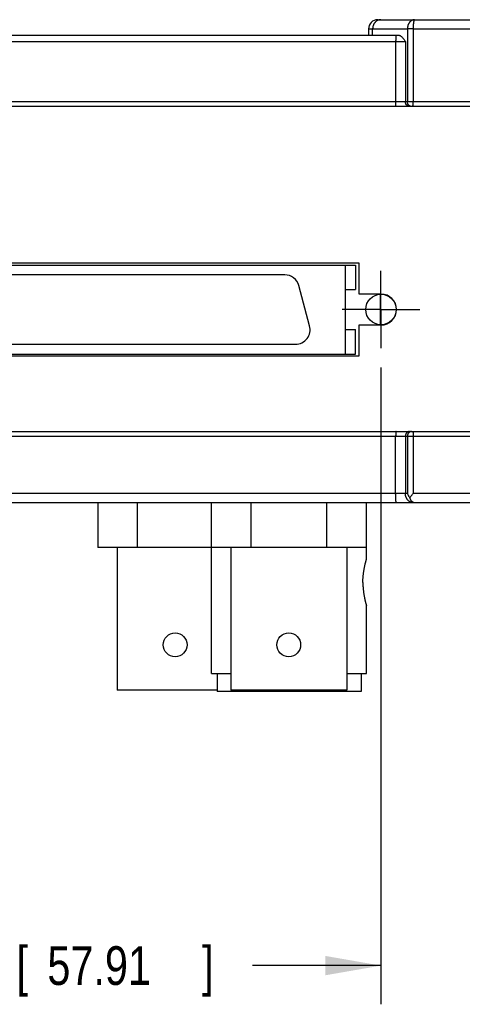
# Model space of a CAD drawing. Header units: inches. Extents: x 0 to 34, y 0 to 22.
# Tile 19 of 21: x 19.4 to 20.8, y 17.1 to 20.2. Entities that reach past the tile are written whole.
import ezdxf

# ---------------------------------------------------------------- set-up
doc = ezdxf.new("R2010")
doc.units = ezdxf.units.IN
doc.header["$LTSCALE"] = 1.87
doc.header["$MEASUREMENT"] = 0
doc.linetypes.add('CENTER', pattern=[0.6, 0.375, -0.075, 0.075, -0.075])
doc.layers.get('0').update_dxf_attribs({"linetype": 'CONTINUOUS'})
doc.layers.add('DEFAULT_1', color=7, linetype='CENTER')
doc.layers.add('DIMENSIONS', color=7, linetype='CONTINUOUS')
doc.styles.get("Standard").update_dxf_attribs({"font": 'txt', "width": 0.8})
doc.dimstyles.new('DIMSTYLE_2', dxfattribs={"dimtxt": 0.125, "dimasz": 0.18, "dimexe": 0.18, "dimexo": 0.0625, "dimgap": 0.09, "dimtad": 0, "dimtih": 1, "dimtoh": 1, "dimdec": 3, "dimzin": 4, "dimdsep": 46, "dimtxsty": 'STANDARD', "dimblk": '_FILLED', "dimblk1": '_FILLED', "dimblk2": '_FILLED', "dimcen": 0.09, "dimadec": 0, "dimazin": 0, "dimtp": 0.01, "dimtm": 0.01, "dimtfac": 1, "dimtdec": 3, "dimtofl": 0, "dimtmove": 0, "dimatfit": 3, "dimldrblk": '_FILLED', "dimfxl": 1, "dimtolj": 1, "dimtzin": 4, "dimarcsym": 0})

# ---------------------------------------------------------------- blocks, each defined once
blk = doc.blocks.new('_FILLED')
at = {"color": 0, "linetype": 'BYBLOCK'}
blk.add_solid([(0, 0), (-1, 0.174), (-1, -0.174)], dxfattribs=at)
blk = doc.blocks.new('*D26')
at = {"layer": 'DIMENSIONS', "color": 2, "linetype": 'CONTINUOUS'}
for p, q in [((18.3064, 19.1236), (18.3064, 17.0674)), ((20.5864, 19.1236), (20.5864, 17.0674)), ((18.3064, 17.1924), (18.7214, 17.1924)), ((20.5864, 17.1924), (20.1714, 17.1924))]:
    blk.add_line(p, q, dxfattribs=at)
at = {"layer": 'DIMENSIONS', "color": 2, "linetype": 'CONTINUOUS', "xscale": 0.18, "yscale": 0.18, "zscale": 0.18, "rotation": 180}
blk.add_blockref('_FILLED', (18.3064, 17.1924), dxfattribs=at)
at = {"layer": 'DIMENSIONS', "color": 2, "linetype": 'CONTINUOUS', "xscale": 0.18, "yscale": 0.18, "zscale": 0.18}
blk.add_blockref('_FILLED', (20.5864, 17.1924), dxfattribs=at)
at = {"layer": 'DIMENSIONS', "color": 2, "linetype": 'CONTINUOUS', "width": 0.8}
for s, p in [('2.280', (18.7839, 17.1299)), ('[', (19.4089, 17.1299)), ('57.91', (19.5089, 17.1299)), (']', (20.0089, 17.1299))]:
    blk.add_text(s, height=0.125, dxfattribs=at).set_placement(p)

msp = doc.modelspace()

# ---------------------------------------------------------------- linework, layer by layer
at = {"color": 7, "linetype": 'CONTINUOUS'}
for p, q in [((20.5761, 20.2472), (21.5264, 20.2472)), ((18.2499, 20.1972), (20.643, 20.1972)), ((20.5461, 20.2172), (20.5461, 20.1972)), ((20.5461, 20.2172), (20.6717, 20.2172)), ((20.5595, 20.1972), (20.5595, 20.2172)), ((20.6717, 20.2172), (20.6717, 19.9822)), ((20.6902, 20.2172), (21.5306, 20.2172)), ((20.6902, 20.2172), (20.6902, 19.9822)), ((18.2275, 20.1772), (20.6653, 20.1772)), ((20.6338, 20.1772), (20.6338, 19.9822)), ((20.6653, 20.1772), (20.6653, 19.9822)), ((21.3933, 19.9822), (17.4995, 19.9822)), ((21.3914, 19.9672), (17.5014, 19.9672)), ((20.5164, 19.4612), (18.3764, 19.4612)), ((20.5164, 19.3612), (20.5164, 19.4612)), ((18.3892, 19.4549), (20.5038, 19.4549)), ((20.4723, 19.1675), (20.4723, 19.4549)), ((20.5038, 19.4549), (20.5038, 19.3761)), ((20.2755, 19.4234), (18.6175, 19.4234)), ((20.3559, 19.2584), (20.3211, 19.3883)), ((20.4723, 19.3761), (20.5038, 19.3761)), ((20.5864, 19.3612), (20.5164, 19.3612)), ((20.5835, 19.3603), (20.5835, 19.2621)), ((20.4723, 19.2462), (20.5038, 19.2462)), ((20.5038, 19.1675), (20.5038, 19.2462)), ((20.5164, 19.2612), (20.5864, 19.2612)), ((20.5164, 19.1612), (20.5164, 19.2612)), ((18.5827, 19.199), (20.3103, 19.199)), ((18.3764, 19.1612), (20.5164, 19.1612)), ((18.3892, 19.1675), (20.5038, 19.1675)), ((17.4995, 18.9022), (21.3933, 18.9022)), ((17.5014, 18.9172), (21.3914, 18.9172)), ((20.6338, 18.7172), (20.6338, 18.9022)), ((20.6653, 18.9022), (20.6653, 18.7172)), ((20.6717, 18.9022), (20.6717, 18.7172)), ((20.6902, 18.9022), (20.6902, 18.7172)), ((20.6717, 18.7172), (18.2211, 18.7172)), ((21.5306, 18.7172), (20.6902, 18.7172)), ((21.5264, 18.6872), (17.3664, 18.6872)), ((19.6715, 18.6872), (19.6715, 18.5424)), ((19.7991, 18.6872), (19.7991, 18.5424)), ((20.0385, 18.6872), (20.0385, 18.5424)), ((20.1661, 18.6872), (20.1661, 18.5424)), ((20.4109, 18.6872), (20.4109, 18.5424)), ((20.5385, 18.6872), (20.5385, 18.5424)), ((20.5385, 18.5874), (20.5395, 18.5874)), ((20.5395, 18.5044), (20.5395, 18.5874)), ((20.5385, 18.5424), (19.6715, 18.5424)), ((19.734, 18.5424), (19.734, 18.0824)), ((20.0395, 18.1354), (20.0395, 18.5424)), ((20.101, 18.5424), (20.101, 18.0824)), ((20.476, 18.5424), (20.476, 18.0824)), ((20.5395, 18.1354), (20.5395, 18.3544)), ((20.0395, 18.1354), (20.101, 18.1354)), ((20.057, 18.1354), (20.057, 18.0774)), ((20.476, 18.1354), (20.5395, 18.1354)), ((20.522, 18.1354), (20.522, 18.0774)), ((20.057, 18.0824), (19.734, 18.0824)), ((20.522, 18.0774), (20.057, 18.0774)), ((20.476, 18.0824), (20.101, 18.0824))]:
    msp.add_line(p, q, dxfattribs=at)
for centre, radius in [((20.5864, 19.3112), 0.0492), ((19.9215, 18.2284), 0.0385), ((20.2885, 18.2284), 0.0385)]:
    msp.add_circle(centre, radius, dxfattribs=at)
for centre, radius, start, end in [((20.5761, 20.2172), 0.03, 90, 180), ((20.2755, 19.3761), 0.0472, 15, 90), ((20.5864, 19.3112), 0.05, 270, 90), ((20.3103, 19.2462), 0.0472, 270, 15)]:
    msp.add_arc(centre, radius, start, end, dxfattribs=at)
for points, knots in [([(20.5855, 20.2472), (20.5848, 20.2472), (20.5834, 20.2471), (20.5812, 20.2468), (20.5791, 20.2463), (20.5771, 20.2456), (20.5751, 20.2447), (20.5731, 20.2436), (20.5713, 20.2423), (20.5695, 20.2409), (20.5679, 20.2392), (20.5664, 20.2375), (20.565, 20.2356), (20.5637, 20.2336), (20.5626, 20.2314), (20.5617, 20.2292), (20.5609, 20.2269), (20.5603, 20.2245), (20.5599, 20.2221), (20.5596, 20.2196), (20.5595, 20.218), (20.5595, 20.2172)], [0, 0, 0, 0, 0.048804, 0.097718, 0.146849, 0.196297, 0.246149, 0.296483, 0.34736, 0.398822, 0.450898, 0.503597, 0.556912, 0.610819, 0.665281, 0.720243, 0.775643, 0.831404, 0.887444, 0.943674, 1, 1, 1, 1]), ([(20.6947, 20.2472), (20.694, 20.2472), (20.6927, 20.2471), (20.6908, 20.2468), (20.689, 20.2462), (20.6871, 20.2455), (20.6853, 20.2446), (20.6836, 20.2435), (20.682, 20.2422), (20.6805, 20.2407), (20.679, 20.2391), (20.6777, 20.2374), (20.6765, 20.2355), (20.6754, 20.2334), (20.6744, 20.2313), (20.6736, 20.2291), (20.6729, 20.2268), (20.6724, 20.2244), (20.672, 20.222), (20.6718, 20.2196), (20.6717, 20.218), (20.6717, 20.2172)], [0, 0, 0, 0, 0.046158, 0.092095, 0.138504, 0.185569, 0.233421, 0.282116, 0.331816, 0.382624, 0.434593, 0.487615, 0.54164, 0.596637, 0.652541, 0.709246, 0.766617, 0.824528, 0.882833, 0.941378, 1, 1, 1, 1]), ([(20.6947, 20.2472), (20.6945, 20.2472), (20.6942, 20.2471), (20.6939, 20.2467), (20.6935, 20.2462), (20.6932, 20.2455), (20.6928, 20.2445), (20.6925, 20.2434), (20.6922, 20.2421), (20.6919, 20.2407), (20.6916, 20.2391), (20.6914, 20.2373), (20.6911, 20.2354), (20.6909, 20.2334), (20.6907, 20.2313), (20.6906, 20.2291), (20.6904, 20.2268), (20.6903, 20.2244), (20.6903, 20.222), (20.6902, 20.2196), (20.6902, 20.218), (20.6902, 20.2172)], [0, 0, 0, 0, 0.01239, 0.028302, 0.048736, 0.074553, 0.106089, 0.143374, 0.186203, 0.234314, 0.287403, 0.345135, 0.4071, 0.472848, 0.541935, 0.613939, 0.688378, 0.764724, 0.842441, 0.921027, 1, 1, 1, 1]), ([(20.6354, 20.1972), (20.6354, 20.1972), (20.6352, 20.197), (20.6351, 20.1968), (20.635, 20.1963), (20.6348, 20.1958), (20.6347, 20.195), (20.6346, 20.1941), (20.6345, 20.1931), (20.6343, 20.1919), (20.6342, 20.1906), (20.6342, 20.1892), (20.6341, 20.1877), (20.634, 20.186), (20.6339, 20.1844), (20.6339, 20.1826), (20.6339, 20.1808), (20.6338, 20.179), (20.6338, 20.1778), (20.6338, 20.1772)], [0, 0, 0, 0, 0.008372, 0.022893, 0.044977, 0.074828, 0.112342, 0.157273, 0.20928, 0.267946, 0.33279, 0.403272, 0.478801, 0.558743, 0.642422, 0.72913, 0.818134, 0.90868, 1, 1, 1, 1]), ([(20.643, 20.1972), (20.6434, 20.1972), (20.6444, 20.1971), (20.6459, 20.1967), (20.6475, 20.1961), (20.6491, 20.1953), (20.6509, 20.1941), (20.6529, 20.1925), (20.655, 20.1904), (20.6573, 20.1878), (20.6598, 20.1847), (20.6625, 20.1811), (20.6644, 20.1785), (20.6653, 20.1772)], [0, 0, 0, 0, 0.046289, 0.095032, 0.148304, 0.208191, 0.276989, 0.357503, 0.452257, 0.563553, 0.692373, 0.838251, 1, 1, 1, 1]), ([(20.6902, 20.2172), (20.6896, 20.2171), (20.6884, 20.2173), (20.6865, 20.2172), (20.6847, 20.2172), (20.683, 20.2172), (20.6812, 20.2172), (20.6796, 20.2172), (20.678, 20.2172), (20.6765, 20.2172), (20.6752, 20.2172), (20.6739, 20.2172), (20.6728, 20.2172), (20.6721, 20.2172), (20.6717, 20.2172)], [0, 0, 0, 0, 0.099669, 0.199005, 0.297177, 0.393356, 0.486729, 0.576505, 0.661925, 0.742265, 0.816844, 0.885033, 0.946253, 1, 1, 1, 1]), ([(20.635, 19.9672), (20.635, 19.9672), (20.6349, 19.9673), (20.6348, 19.9675), (20.6347, 19.9678), (20.6346, 19.9683), (20.6345, 19.969), (20.6344, 19.9697), (20.6343, 19.9706), (20.6342, 19.9716), (20.6341, 19.9727), (20.634, 19.9739), (20.634, 19.9751), (20.6339, 19.9764), (20.6339, 19.9778), (20.6339, 19.9792), (20.6338, 19.9807), (20.6338, 19.9817), (20.6338, 19.9822)], [0, 0, 0, 0, 0.009038, 0.025193, 0.049944, 0.083458, 0.125564, 0.175932, 0.234121, 0.299598, 0.371752, 0.449902, 0.533307, 0.621174, 0.712663, 0.8069, 0.902986, 1, 1, 1, 1]), ([(20.6783, 19.9672), (20.6779, 19.9672), (20.677, 19.9672), (20.6758, 19.9674), (20.6745, 19.9678), (20.6733, 19.9683), (20.6722, 19.9689), (20.6711, 19.9697), (20.67, 19.9706), (20.6691, 19.9715), (20.6682, 19.9726), (20.6675, 19.9738), (20.6668, 19.9751), (20.6663, 19.9764), (20.6659, 19.9778), (20.6655, 19.9792), (20.6654, 19.9807), (20.6653, 19.9817), (20.6653, 19.9822)], [0, 0, 0, 0, 0.057961, 0.116107, 0.174612, 0.233636, 0.293313, 0.353749, 0.415018, 0.477159, 0.540176, 0.60404, 0.668693, 0.734048, 0.799993, 0.866398, 0.933119, 1, 1, 1, 1]), ([(20.6847, 19.9672), (20.6843, 19.9672), (20.6835, 19.9672), (20.6822, 19.9674), (20.681, 19.9678), (20.6798, 19.9683), (20.6786, 19.9689), (20.6775, 19.9697), (20.6765, 19.9706), (20.6755, 19.9715), (20.6747, 19.9726), (20.6739, 19.9738), (20.6733, 19.9751), (20.6727, 19.9764), (20.6723, 19.9778), (20.672, 19.9792), (20.6718, 19.9807), (20.6717, 19.9817), (20.6717, 19.9822)], [0, 0, 0, 0, 0.057961, 0.116107, 0.174612, 0.233636, 0.293313, 0.353749, 0.415018, 0.477159, 0.540176, 0.60404, 0.668693, 0.734048, 0.799993, 0.866398, 0.933119, 1, 1, 1, 1]), ([(20.6894, 19.9672), (20.6894, 19.9672), (20.6895, 19.9673), (20.6895, 19.9675), (20.6896, 19.9679), (20.6897, 19.9683), (20.6898, 19.969), (20.6898, 19.9697), (20.6899, 19.9706), (20.69, 19.9716), (20.69, 19.9727), (20.6901, 19.9739), (20.6901, 19.9751), (20.6901, 19.9764), (20.6902, 19.9778), (20.6902, 19.9792), (20.6902, 19.9807), (20.6902, 19.9817), (20.6902, 19.9822)], [0, 0, 0, 0, 0.00731, 0.022638, 0.046948, 0.080232, 0.122252, 0.172643, 0.230942, 0.296602, 0.369001, 0.447449, 0.531197, 0.619442, 0.711338, 0.806006, 0.902535, 1, 1, 1, 1]), ([(20.635, 18.9172), (20.635, 18.9172), (20.6349, 18.9171), (20.6348, 18.9168), (20.6347, 18.9165), (20.6346, 18.916), (20.6345, 18.9153), (20.6344, 18.9146), (20.6343, 18.9137), (20.6342, 18.9127), (20.6341, 18.9116), (20.634, 18.9105), (20.634, 18.9092), (20.6339, 18.9079), (20.6339, 18.9065), (20.6339, 18.9051), (20.6338, 18.9036), (20.6338, 18.9026), (20.6338, 18.9022)], [0, 0, 0, 0, 0.009038, 0.025193, 0.049944, 0.083458, 0.125564, 0.175932, 0.234121, 0.299598, 0.371752, 0.449902, 0.533307, 0.621174, 0.712663, 0.806901, 0.902986, 1, 1, 1, 1]), ([(20.6783, 18.9172), (20.6779, 18.9172), (20.677, 18.9171), (20.6758, 18.9169), (20.6745, 18.9165), (20.6733, 18.916), (20.6722, 18.9154), (20.6711, 18.9146), (20.67, 18.9138), (20.6691, 18.9128), (20.6682, 18.9117), (20.6675, 18.9105), (20.6668, 18.9092), (20.6663, 18.9079), (20.6659, 18.9065), (20.6655, 18.9051), (20.6654, 18.9036), (20.6653, 18.9026), (20.6653, 18.9022)], [0, 0, 0, 0, 0.057961, 0.116107, 0.174612, 0.233636, 0.293313, 0.353749, 0.415018, 0.477159, 0.540176, 0.60404, 0.668693, 0.734048, 0.799993, 0.866398, 0.933119, 1, 1, 1, 1]), ([(20.6847, 18.9172), (20.6843, 18.9172), (20.6835, 18.9171), (20.6822, 18.9169), (20.681, 18.9165), (20.6798, 18.916), (20.6786, 18.9154), (20.6775, 18.9146), (20.6765, 18.9138), (20.6755, 18.9128), (20.6747, 18.9117), (20.6739, 18.9105), (20.6733, 18.9092), (20.6727, 18.9079), (20.6723, 18.9065), (20.672, 18.9051), (20.6718, 18.9036), (20.6717, 18.9026), (20.6717, 18.9022)], [0, 0, 0, 0, 0.057961, 0.116107, 0.174612, 0.233636, 0.293313, 0.353749, 0.415018, 0.477159, 0.540176, 0.60404, 0.668693, 0.734048, 0.799993, 0.866398, 0.933119, 1, 1, 1, 1]), ([(20.6894, 18.9172), (20.6894, 18.9172), (20.6895, 18.917), (20.6895, 18.9168), (20.6896, 18.9165), (20.6897, 18.916), (20.6898, 18.9153), (20.6898, 18.9146), (20.6899, 18.9137), (20.69, 18.9127), (20.69, 18.9116), (20.6901, 18.9105), (20.6901, 18.9092), (20.6901, 18.9079), (20.6902, 18.9065), (20.6902, 18.9051), (20.6902, 18.9036), (20.6902, 18.9026), (20.6902, 18.9022)], [0, 0, 0, 0, 0.00731, 0.022638, 0.046948, 0.080232, 0.122252, 0.172643, 0.230942, 0.296602, 0.369001, 0.447449, 0.531197, 0.619442, 0.711338, 0.806006, 0.902535, 1, 1, 1, 1]), ([(20.6362, 18.6872), (20.6361, 18.6872), (20.636, 18.6873), (20.6358, 18.6876), (20.6356, 18.6881), (20.6354, 18.6888), (20.6352, 18.6897), (20.6351, 18.6908), (20.6349, 18.6921), (20.6347, 18.6935), (20.6346, 18.6951), (20.6345, 18.6969), (20.6343, 18.6988), (20.6342, 18.7008), (20.6341, 18.7029), (20.634, 18.7051), (20.634, 18.7074), (20.6339, 18.7098), (20.6339, 18.7122), (20.6338, 18.7147), (20.6338, 18.7163), (20.6338, 18.7172)], [0, 0, 0, 0, 0.007299, 0.019285, 0.037226, 0.061376, 0.091715, 0.128107, 0.170344, 0.218164, 0.271258, 0.329276, 0.391832, 0.458507, 0.528851, 0.602389, 0.678625, 0.75704, 0.837105, 0.918275, 1, 1, 1, 1]), ([(20.6913, 18.6872), (20.6906, 18.6872), (20.6891, 18.6872), (20.687, 18.6875), (20.6849, 18.688), (20.6828, 18.6888), (20.6808, 18.6897), (20.6789, 18.6908), (20.6771, 18.692), (20.6753, 18.6935), (20.6737, 18.6951), (20.6722, 18.6968), (20.6708, 18.6987), (20.6695, 18.7007), (20.6684, 18.7029), (20.6675, 18.7051), (20.6667, 18.7074), (20.6661, 18.7098), (20.6656, 18.7122), (20.6654, 18.7147), (20.6653, 18.7163), (20.6653, 18.7172)], [0, 0, 0, 0, 0.048804, 0.097718, 0.146849, 0.196297, 0.246149, 0.296483, 0.34736, 0.398822, 0.450898, 0.503597, 0.556912, 0.610819, 0.665281, 0.720243, 0.775643, 0.831404, 0.887444, 0.943674, 1, 1, 1, 1]), ([(20.6796, 18.7042), (20.6789, 18.7049), (20.6777, 18.7065), (20.676, 18.709), (20.6744, 18.7117), (20.673, 18.7144), (20.6721, 18.7162), (20.6717, 18.7172)], [0, 0, 0, 0, 0.196261, 0.396991, 0.599524, 0.801231, 1, 1, 1, 1]), ([(20.6796, 18.7042), (20.6802, 18.7049), (20.6815, 18.7066), (20.6836, 18.7091), (20.6857, 18.7117), (20.688, 18.7144), (20.6895, 18.7162), (20.6902, 18.7172)], [0, 0, 0, 0, 0.181848, 0.375637, 0.578631, 0.787729, 1, 1, 1, 1]), ([(20.6916, 18.6877), (20.6911, 18.6878), (20.6901, 18.6882), (20.6887, 18.6891), (20.6873, 18.6902), (20.686, 18.6914), (20.6848, 18.6929), (20.6837, 18.6945), (20.6826, 18.6962), (20.6817, 18.6981), (20.6809, 18.7), (20.6802, 18.7021), (20.6798, 18.7034), (20.6796, 18.7042)], [0, 0, 0, 0, 0.075472, 0.153834, 0.235698, 0.321139, 0.410009, 0.502138, 0.597178, 0.69495, 0.794872, 0.896804, 1, 1, 1, 1]), ([(20.6947, 18.6872), (20.6941, 18.6872), (20.6931, 18.6872), (20.6921, 18.6875), (20.6916, 18.6877)], [0, 0, 0, 0, 0.495766, 1, 1, 1, 1]), ([(20.528, 18.4294), (20.528, 18.431), (20.528, 18.4342), (20.5282, 18.439), (20.5284, 18.4438), (20.5287, 18.4485), (20.5292, 18.4532), (20.5297, 18.4578), (20.5302, 18.4622), (20.5309, 18.4666), (20.5316, 18.4708), (20.5323, 18.4749), (20.533, 18.4787), (20.5338, 18.4824), (20.5346, 18.4858), (20.5353, 18.4889), (20.536, 18.4918), (20.5367, 18.4944), (20.5373, 18.4967), (20.5379, 18.4987), (20.5383, 18.5004), (20.5388, 18.5018), (20.5391, 18.5029), (20.5393, 18.5037), (20.5394, 18.5041), (20.5395, 18.5044), (20.5395, 18.5044)], [0, 0, 0, 0, 0.063103, 0.126189, 0.18891, 0.251118, 0.312691, 0.373279, 0.432682, 0.490709, 0.546921, 0.601034, 0.652799, 0.701777, 0.747718, 0.79039, 0.829458, 0.864786, 0.896231, 0.923607, 0.946873, 0.96598, 0.980849, 0.991482, 0.997873, 1, 1, 1, 1]), ([(20.528, 18.4294), (20.528, 18.4278), (20.528, 18.4246), (20.5282, 18.4198), (20.5284, 18.4151), (20.5287, 18.4103), (20.5292, 18.4057), (20.5297, 18.4011), (20.5302, 18.3966), (20.5309, 18.3922), (20.5316, 18.388), (20.5323, 18.384), (20.533, 18.3801), (20.5338, 18.3765), (20.5346, 18.3731), (20.5353, 18.3699), (20.536, 18.367), (20.5367, 18.3644), (20.5373, 18.3621), (20.5379, 18.3601), (20.5383, 18.3584), (20.5388, 18.357), (20.5391, 18.3559), (20.5393, 18.3551), (20.5394, 18.3548), (20.5395, 18.3544), (20.5395, 18.3544)], [0, 0, 0, 0, 0.063103, 0.126189, 0.18891, 0.251118, 0.312691, 0.373279, 0.432682, 0.490709, 0.546921, 0.601034, 0.652799, 0.701777, 0.747718, 0.79039, 0.829458, 0.864786, 0.896231, 0.923607, 0.946873, 0.96598, 0.980849, 0.991482, 0.997873, 1, 1, 1, 1])]:
    msp.add_open_spline(points, degree=3, knots=knots, dxfattribs=at)
at = {"layer": 'DEFAULT_1', "color": 7, "linetype": 'CENTER'}
for q in [(20.5864, 19.4363), (20.4613, 19.3112), (20.7115, 19.3112), (20.5864, 19.1861)]:
    msp.add_line((20.5864, 19.3112), q, dxfattribs=at)

# ---------------------------------------------------------------- dimensions: what is measured, and where the dimension line sits
at = {"layer": 'DIMENSIONS', "color": 2, "linetype": 'CONTINUOUS'}
dim = msp.add_linear_dim(base=(20.5864, 17.1924), p1=(18.3064, 19.1236), p2=(20.5864, 19.1236), dimstyle='DIMSTYLE_2', dxfattribs=at)
dim.commit()
dim.dimension.update_dxf_attribs({"geometry": '*D26', "text_midpoint": (19.4464, 17.1924), "dimtype": 160})

doc.saveas('drawing.dxf')
